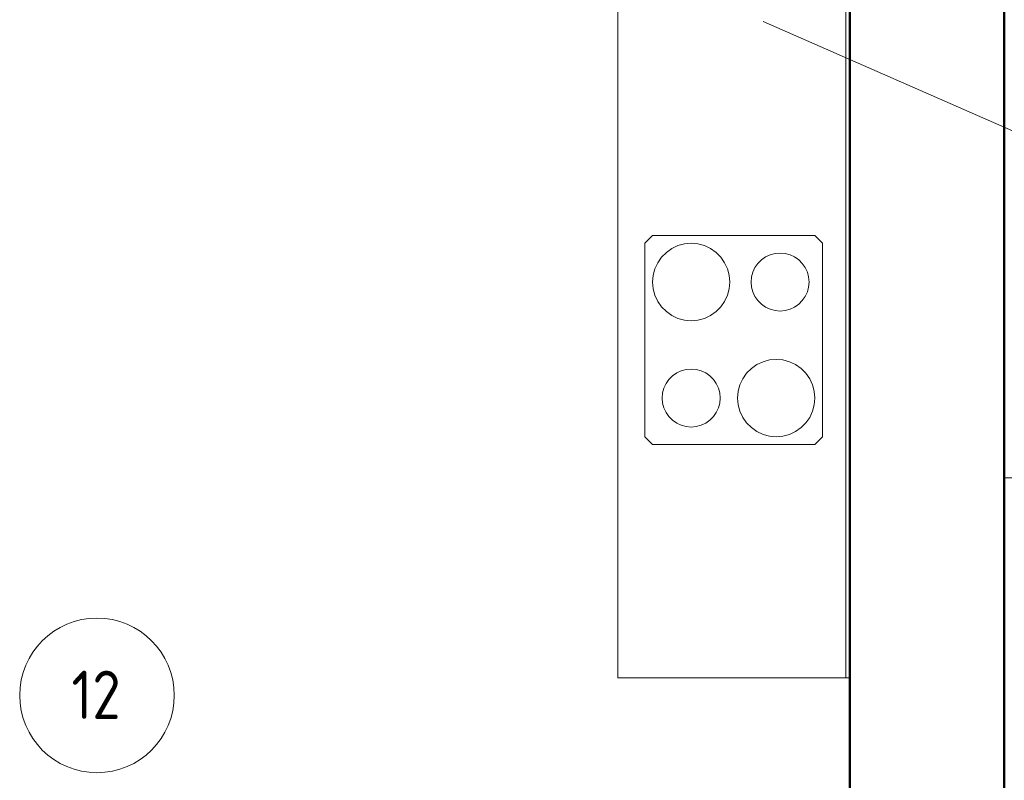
# Model space of a CAD drawing. Header units: millimetres. Extents: x 25873 to 52219, y 4748 to 39565.
# Tile 119 of 133: x 38156 to 40703, y 34722 to 36689. Entities that reach past the tile are written whole.
import ezdxf

# ---------------------------------------------------------------- set-up
doc = ezdxf.new("R2010")
doc.units = ezdxf.units.MM
for name, color, linetype, lineweight in [('A-AREA-____-IDEN', 2, 'Continuous', 20), ('A-GENM-____-MCUT', 13, 'Continuous', 50), ('A-GENM-____-OTLN', 13, 'Continuous', 20), ('A-WALL-____-MCUT', 113, 'Continuous', 50), ('A-WALL-____-OTLN', 113, 'Continuous', 20), ('I-FURN-____-MCUT', 30, 'Continuous', 9), ('I-FURN-____-OTLN', 30, 'Continuous', 20), ('M-EQPM-___-IDEN', 50, 'Continuous', 20)]:
    doc.layers.add(name, color=color, linetype=linetype, lineweight=lineweight)
doc.styles.add('GOST Common', font='GOST_Common.ttf', dxfattribs={"width": 0.9, "height": 125})

# ---------------------------------------------------------------- blocks, each defined once
blk = doc.blocks.new('Прямая форма - V line-609324-В_Этаж 01_Отопление')
at = {"layer": 'A-WALL-____-MCUT', "color": 253}
for p, q in [((3619.9, 0), (0, 0)), ((4619.9, 0), (3619.9, 0)), ((0, -400), (3619.9, -400)), ((3619.9, -400), (4619.9, -400))]:
    blk.add_line(p, q, dxfattribs=at)
blk = doc.blocks.new('Прямая форма - SW - 003-609325-В_Этаж 01_Отопление')
blk.add_blockref('Прямая форма - V line-609324-В_Этаж 01_Отопление', (0, 0))
blk = doc.blocks.new('Прямая форма - V line-609776-В_Этаж 01_Отопление')
at = {"layer": 'I-FURN-____-MCUT', "color": 53}
for p, q in [((0, -3600), (0, 0)), ((-10, -10), (-10, -3600)), ((-10, -3600), (0, -3600))]:
    blk.add_line(p, q, dxfattribs=at)
at = {"layer": 'I-FURN-____-OTLN', "color": 9}
for p, q in [((-600, -3600), (-600, -600)), ((-510, -2456.6), (-530, -2476.6)), ((-510, -2456.6), (-530, -2476.6)), ((-90, -2456.6), (-510, -2456.6)), ((-90, -2456.6), (-510, -2456.6)), ((-70, -2476.6), (-90, -2456.6)), ((-70, -2476.6), (-90, -2456.6)), ((-530, -2476.6), (-530, -2976.6)), ((-530, -2476.6), (-530, -2976.6)), ((-460, -2490), (-474.3, -2500)), ((-444.2, -2482.6), (-460, -2490)), ((-427.4, -2478.1), (-444.2, -2482.6)), ((-410, -2476.6), (-427.4, -2478.1)), ((-392.6, -2478.1), (-410, -2476.6)), ((-375.8, -2482.6), (-392.6, -2478.1)), ((-360, -2490), (-375.8, -2482.6)), ((-345.7, -2500), (-360, -2490)), ((-70, -2976.6), (-70, -2476.6)), ((-70, -2976.6), (-70, -2476.6)), ((-486.6, -2512.3), (-496.6, -2526.6)), ((-474.3, -2500), (-486.6, -2512.3)), ((-333.4, -2512.3), (-345.7, -2500)), ((-323.4, -2526.6), (-333.4, -2512.3)), ((-228.2, -2519.2), (-237.5, -2528.4)), ((-217.5, -2511.7), (-228.2, -2519.2)), ((-205.7, -2506.1), (-217.5, -2511.7)), ((-193, -2502.8), (-205.7, -2506.1)), ((-180, -2501.6), (-193, -2502.8)), ((-167, -2502.8), (-180, -2501.6)), ((-154.3, -2506.1), (-167, -2502.8)), ((-142.5, -2511.7), (-154.3, -2506.1)), ((-131.8, -2519.2), (-142.5, -2511.7)), ((-122.5, -2528.4), (-131.8, -2519.2)), ((-504, -2542.4), (-508.5, -2559.3)), ((-496.6, -2526.6), (-504, -2542.4)), ((-316, -2542.4), (-323.4, -2526.6)), ((-311.5, -2559.3), (-316, -2542.4)), ((-245, -2539.1), (-250.5, -2551)), ((-237.5, -2528.4), (-245, -2539.1)), ((-115, -2539.1), (-122.5, -2528.4)), ((-109.5, -2551), (-115, -2539.1)), ((-508.5, -2559.3), (-510, -2576.6)), ((-310, -2576.6), (-311.5, -2559.3)), ((-253.9, -2563.6), (-255, -2576.6)), ((-250.5, -2551), (-253.9, -2563.6)), ((-106.1, -2563.6), (-109.5, -2551)), ((-105, -2576.6), (-106.1, -2563.6)), ((-510, -2576.6), (-508.5, -2594)), ((-508.5, -2594), (-504, -2610.8)), ((-316, -2610.8), (-311.5, -2594)), ((-311.5, -2594), (-310, -2576.6)), ((-255, -2576.6), (-253.9, -2589.6)), ((-253.9, -2589.6), (-250.5, -2602.3)), ((-109.5, -2602.3), (-106.1, -2589.6)), ((-106.1, -2589.6), (-105, -2576.6)), ((-504, -2610.8), (-496.6, -2626.6)), ((-323.4, -2626.6), (-316, -2610.8)), ((-250.5, -2602.3), (-245, -2614.1)), ((-245, -2614.1), (-237.5, -2624.8)), ((-122.5, -2624.8), (-115, -2614.1)), ((-115, -2614.1), (-109.5, -2602.3)), ((-496.6, -2626.6), (-486.6, -2640.9)), ((-486.6, -2640.9), (-474.3, -2653.2)), ((-345.7, -2653.2), (-333.4, -2640.9)), ((-333.4, -2640.9), (-323.4, -2626.6)), ((-237.5, -2624.8), (-228.2, -2634.1)), ((-228.2, -2634.1), (-217.5, -2641.6)), ((-217.5, -2641.6), (-205.7, -2647.1)), ((-205.7, -2647.1), (-193, -2650.5)), ((-167, -2650.5), (-154.3, -2647.1)), ((-154.3, -2647.1), (-142.5, -2641.6)), ((-142.5, -2641.6), (-131.8, -2634.1)), ((-131.8, -2634.1), (-122.5, -2624.8)), ((-474.3, -2653.2), (-460, -2663.2)), ((-460, -2663.2), (-444.2, -2670.6)), ((-444.2, -2670.6), (-427.4, -2675.1)), ((-392.6, -2675.1), (-375.8, -2670.6)), ((-375.8, -2670.6), (-360, -2663.2)), ((-360, -2663.2), (-345.7, -2653.2)), ((-193, -2650.5), (-180, -2651.6)), ((-180, -2651.6), (-167, -2650.5)), ((-427.4, -2675.1), (-410, -2676.6)), ((-410, -2676.6), (-392.6, -2675.1)), ((-410, -2801.6), (-423, -2802.8)), ((-397, -2802.8), (-410, -2801.6)), ((-254.3, -2800), (-266.6, -2812.3)), ((-240, -2790), (-254.3, -2800)), ((-224.2, -2782.6), (-240, -2790)), ((-207.4, -2778.1), (-224.2, -2782.6)), ((-190, -2776.6), (-207.4, -2778.1)), ((-172.6, -2778.1), (-190, -2776.6)), ((-155.8, -2782.6), (-172.6, -2778.1)), ((-140, -2790), (-155.8, -2782.6)), ((-125.7, -2800), (-140, -2790)), ((-113.4, -2812.3), (-125.7, -2800)), ((-458.2, -2819.2), (-467.5, -2828.4)), ((-447.5, -2811.7), (-458.2, -2819.2)), ((-435.7, -2806.1), (-447.5, -2811.7)), ((-423, -2802.8), (-435.7, -2806.1)), ((-384.3, -2806.1), (-397, -2802.8)), ((-372.5, -2811.7), (-384.3, -2806.1)), ((-361.8, -2819.2), (-372.5, -2811.7)), ((-352.5, -2828.4), (-361.8, -2819.2)), ((-276.6, -2826.6), (-284, -2842.4)), ((-266.6, -2812.3), (-276.6, -2826.6)), ((-103.4, -2826.6), (-113.4, -2812.3)), ((-96, -2842.4), (-103.4, -2826.6)), ((-480.5, -2851), (-483.9, -2863.6)), ((-475, -2839.1), (-480.5, -2851)), ((-467.5, -2828.4), (-475, -2839.1)), ((-345, -2839.1), (-352.5, -2828.4)), ((-339.5, -2851), (-345, -2839.1)), ((-336.1, -2863.6), (-339.5, -2851)), ((-284, -2842.4), (-288.5, -2859.3)), ((-91.5, -2859.3), (-96, -2842.4)), ((-483.9, -2863.6), (-485, -2876.6)), ((-485, -2876.6), (-483.9, -2889.6)), ((-335, -2876.6), (-336.1, -2863.6)), ((-336.1, -2889.6), (-335, -2876.6)), ((-288.5, -2859.3), (-290, -2876.6)), ((-290, -2876.6), (-288.5, -2894)), ((-90, -2876.6), (-91.5, -2859.3)), ((-91.5, -2894), (-90, -2876.6)), ((-483.9, -2889.6), (-480.5, -2902.3)), ((-480.5, -2902.3), (-475, -2914.1)), ((-345, -2914.1), (-339.5, -2902.3)), ((-339.5, -2902.3), (-336.1, -2889.6)), ((-288.5, -2894), (-284, -2910.8)), ((-96, -2910.8), (-91.5, -2894)), ((-475, -2914.1), (-467.5, -2924.8)), ((-467.5, -2924.8), (-458.2, -2934.1)), ((-361.8, -2934.1), (-352.5, -2924.8)), ((-352.5, -2924.8), (-345, -2914.1)), ((-284, -2910.8), (-276.6, -2926.6)), ((-276.6, -2926.6), (-266.6, -2940.9)), ((-113.4, -2940.9), (-103.4, -2926.6)), ((-103.4, -2926.6), (-96, -2910.8)), ((-458.2, -2934.1), (-447.5, -2941.6)), ((-447.5, -2941.6), (-435.7, -2947.1)), ((-435.7, -2947.1), (-423, -2950.5)), ((-423, -2950.5), (-410, -2951.6)), ((-410, -2951.6), (-397, -2950.5)), ((-397, -2950.5), (-384.3, -2947.1)), ((-384.3, -2947.1), (-372.5, -2941.6)), ((-372.5, -2941.6), (-361.8, -2934.1)), ((-266.6, -2940.9), (-254.3, -2953.2)), ((-254.3, -2953.2), (-240, -2963.2)), ((-140, -2963.2), (-125.7, -2953.2)), ((-125.7, -2953.2), (-113.4, -2940.9)), ((-530, -2976.6), (-510, -2996.6)), ((-530, -2976.6), (-510, -2996.6)), ((-240, -2963.2), (-224.2, -2970.6)), ((-224.2, -2970.6), (-207.4, -2975.1)), ((-207.4, -2975.1), (-190, -2976.6)), ((-190, -2976.6), (-172.6, -2975.1)), ((-172.6, -2975.1), (-155.8, -2970.6)), ((-155.8, -2970.6), (-140, -2963.2)), ((-90, -2996.6), (-70, -2976.6)), ((-70, -2976.6), (-90, -2996.6)), ((-510, -2996.6), (-90, -2996.6)), ((-90, -2996.6), (-510, -2996.6)), ((-10, -3600), (-600, -3600))]:
    blk.add_line(p, q, dxfattribs=at)
blk = doc.blocks.new('Прямая форма - FU - 052-609777-В_Этаж 01_Отопление')
blk.add_blockref('Прямая форма - V line-609776-В_Этаж 01_Отопление', (0, 0))
blk = doc.blocks.new('Прямая форма - V line-612828-В_Этаж 01_Отопление')
at = {"layer": 'A-GENM-____-MCUT', "lineweight": 9}
for p, q in [((40708.3, 35504.2), (40703.2, 35504.2)), ((40703.2, 35504.2), (40703.2, 34967.6)), ((40753.2, 35504.2), (40708.3, 35504.2)), ((40753.2, 34967.6), (40753.2, 35504.2)), ((40703.2, 34967.6), (40703.2, 33967.6)), ((40753.2, 33967.6), (40753.2, 34967.6)), ((40703.2, 33967.6), (40703.2, 33667.6)), ((40753.2, 33667.6), (40753.2, 33967.6)), ((40703.2, 33667.6), (40703.2, 32667.6)), ((40753.2, 32667.6), (40753.2, 33667.6)), ((40703.2, 32667.6), (40703.2, 32133.9)), ((40753.2, 32133.9), (40753.2, 32667.6)), ((40703.2, 32133.9), (40753.2, 32133.9))]:
    blk.add_line(p, q, dxfattribs=at)
blk = doc.blocks.new('Прямая форма - SLA - 004-612829-В_Этаж 01_Отопление')
blk.add_blockref('Прямая форма - V line-612828-В_Этаж 01_Отопление', (0, 0))
blk = doc.blocks.new('V line_ifc_RVT-1-В_Этаж 01_Отопление')
at = {"layer": 'A-GENM-____-OTLN', "color": 9, "lineweight": 20}
blk.add_blockref('Прямая форма - SLA - 004-612829-В_Этаж 01_Отопление', (0, 0), dxfattribs=at)
at = {"layer": 'A-WALL-____-OTLN', "color": 9, "lineweight": 20, "rotation": 270}
blk.add_blockref('Прямая форма - SW - 003-609325-В_Этаж 01_Отопление', (40703.2, 38587.6), dxfattribs=at)
at = {"layer": 'I-FURN-____-OTLN', "color": 9, "lineweight": 20}
blk.add_blockref('Прямая форма - FU - 052-609777-В_Этаж 01_Отопление', (40303.2, 38587.6), dxfattribs=at)
blk = doc.blocks.new('ADSK_M_Помещения - Номер Имя-152985-В_Этаж 01_Отопление')
at = {"layer": 'A-AREA-____-IDEN'}
blk.add_circle((0, 0), 4, dxfattribs=at)

msp = doc.modelspace()

# ---------------------------------------------------------------- linework, layer by layer
at = {"layer": 'M-EQPM-___-IDEN'}
msp.add_line((40079.5, 36684.6), (41321.8, 36140.1), dxfattribs=at)

# ---------------------------------------------------------------- block references
at = {"lineweight": 9}
msp.add_blockref('V line_ifc_RVT-1-В_Этаж 01_Отопление', (0, 0), dxfattribs=at)
at = {"layer": 'A-AREA-____-IDEN', "xscale": 49.99999999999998, "yscale": 49.99999999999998, "zscale": 49.99999999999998}
msp.add_blockref('ADSK_M_Помещения - Номер Имя-152985-В_Этаж 01_Отопление', (38356, 34942.1), dxfattribs=at)

# ---------------------------------------------------------------- texts
at = {"layer": 'A-AREA-____-IDEN', "lineweight": 9, "insert": (38290.1, 35006), "char_height": 125, "width": 165.949, "attachment_point": 1, "style": 'GOST Common'}
msp.add_mtext('12', dxfattribs=at)

doc.saveas('drawing.dxf')
